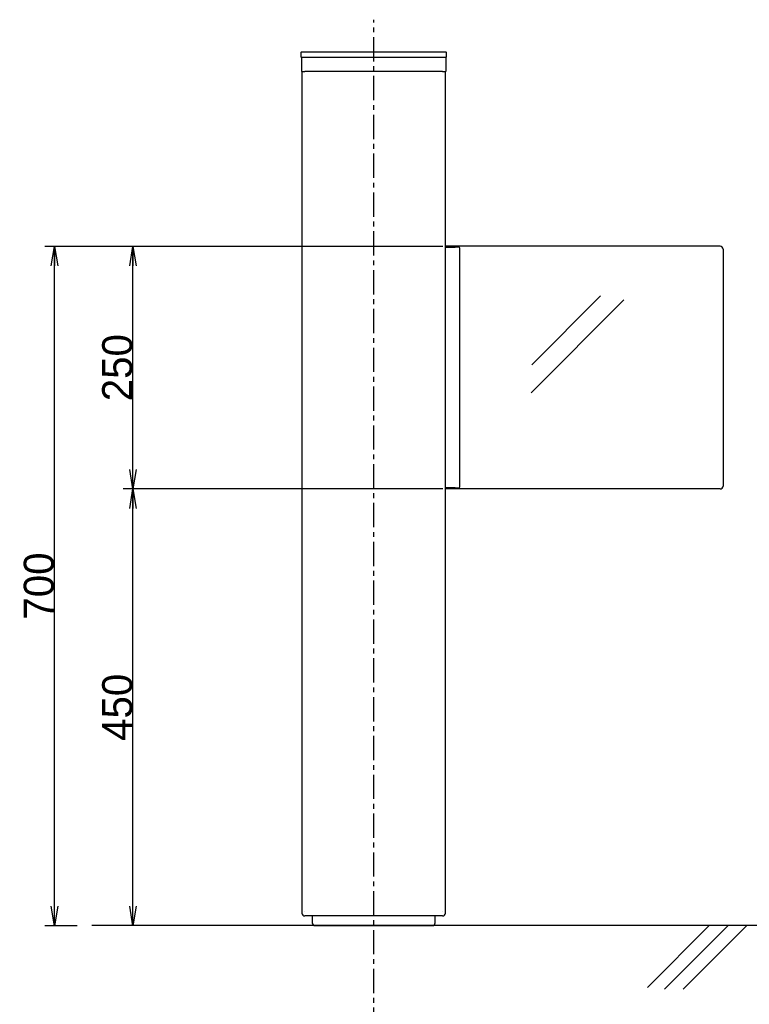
# Model space of a CAD drawing. Extents: x 10 to 5596, y 5 to 3911.
# Tile 4 of 7: x 482 to 1234, y 547 to 1562. Entities that reach past the tile are written whole.
import ezdxf

# ---------------------------------------------------------------- set-up
doc = ezdxf.new("R2010")
doc.units = 0
doc.header["$LTSCALE"] = 20
doc.linetypes.add('CENTER', pattern=[2, 1.25, -0.25, 0.25, -0.25])
doc.layers.get('0').update_dxf_attribs({"linetype": 'CONTINUOUS'})
doc.layers.add('MAIN10', color=6, linetype='CONTINUOUS')
doc.layers.add('MAIN11', color=1, linetype='CONTINUOUS')
doc.dimstyles.new('MAIN1004', dxfattribs={"dimtxt": 30.999999, "dimasz": 20, "dimexe": 10, "dimexo": 15, "dimgap": 0.09, "dimtad": 1, "dimdsep": 46, "dimtxsty": 'STANDARD', "dimcen": 0.09, "dimazin": 2, "dimtfac": 0.645161, "dimtdec": 4, "dimtmove": 0, "dimatfit": 3, "dimfxl": 1, "dimtvp": 0.516129, "dimtolj": 1, "dimtzin": 0, "dimarcsym": 0})

# ---------------------------------------------------------------- blocks, each defined once
blk = doc.blocks.new('_OPEN')
at = {"color": 0, "linetype": 'BYBLOCK', "lineweight": -2}
for p, q in [((-1, 0.166667), (0, 0)), ((0, 0), (-1, -0.166667)), ((0, 0), (-1, 0))]:
    blk.add_line(p, q, dxfattribs=at)
blk = doc.blocks.new('*D21')
at = {"layer": 'MAIN10', "color": 0, "linetype": 'BYBLOCK', "lineweight": -2}
for p, q in [((917.9, 1078.4), (588.5, 1078.4)), ((598.5, 630.4), (598.5, 1076.4))]:
    blk.add_line(p, q, dxfattribs=at)
at = {"layer": 'MAIN10', "color": 0, "linetype": 'BYBLOCK', "xscale": 20, "yscale": 20, "zscale": 20}
for p, rotation in [((598.5, 1078.4), 90), ((598.5, 628.4), 270)]:
    blk.add_blockref('_OPEN', p, dxfattribs=dict(at, rotation=rotation))
at = {"layer": 'MAIN10', "color": 0, "linetype": 'BYBLOCK', "insert": (582.5, 853.4), "char_height": 31, "attachment_point": 5, "rotation": 90, "line_spacing_factor": 0.667742}
blk.add_mtext('\\A1;450', dxfattribs=at)
blk = doc.blocks.new('*D22')
at = {"layer": 'MAIN10', "color": 0, "linetype": 'BYBLOCK', "lineweight": -2}
for p, q in [((918, 1328.4), (588.5, 1328.4)), ((598.5, 1080.4), (598.5, 1326.4)), ((917.9, 1078.4), (588.5, 1078.4))]:
    blk.add_line(p, q, dxfattribs=at)
at = {"layer": 'MAIN10', "color": 0, "linetype": 'BYBLOCK', "xscale": 20, "yscale": 20, "zscale": 20}
for p, rotation in [((598.5, 1328.4), 90), ((598.5, 1078.4), 270)]:
    blk.add_blockref('_OPEN', p, dxfattribs=dict(at, rotation=rotation))
at = {"layer": 'MAIN10', "color": 0, "linetype": 'BYBLOCK', "insert": (582.5, 1203.4), "char_height": 31, "attachment_point": 5, "rotation": 90, "line_spacing_factor": 0.667742}
blk.add_mtext('\\A1;250', dxfattribs=at)
blk = doc.blocks.new('*D23')
at = {"layer": 'MAIN10', "color": 0, "linetype": 'BYBLOCK', "lineweight": -2}
for p, q in [((905.6, 1328.4), (507.7, 1328.4)), ((517.7, 630.4), (517.7, 1326.4)), ((541.1, 628.4), (507.7, 628.4))]:
    blk.add_line(p, q, dxfattribs=at)
at = {"layer": 'MAIN10', "color": 0, "linetype": 'BYBLOCK', "xscale": 20, "yscale": 20, "zscale": 20}
for p, rotation in [((517.7, 1328.4), 90), ((517.7, 628.4), 270)]:
    blk.add_blockref('_OPEN', p, dxfattribs=dict(at, rotation=rotation))
at = {"layer": 'MAIN10', "color": 0, "linetype": 'BYBLOCK', "insert": (501.7, 978.4), "char_height": 31, "attachment_point": 5, "rotation": 90, "line_spacing_factor": 0.667742}
blk.add_mtext('\\A1;700', dxfattribs=at)

msp = doc.modelspace()

# ---------------------------------------------------------------- linework, layer by layer
at = {"layer": 'MAIN10', "color": 3, "linetype": 'CONTINUOUS'}
for p, q in [((1104.495, 1273.208), (1008.827, 1177.539)), ((1080.425, 1277.422), (1009.496, 1206.493)), ((2978.668, 628.447), (556.061, 628.447)), ((1192.351, 628.447), (1128.764, 564.861)), ((1211.588, 628.358), (1146.292, 563.062)), ((1230.825, 628.27), (1165.529, 562.974))]:
    msp.add_line(p, q, dxfattribs=at)
at = {"layer": 'MAIN11', "color": 3, "linetype": 'CENTER'}
msp.add_line((846.626, 518.966), (846.626, 1561.958), dxfattribs=at)
at = {"layer": 'MAIN11', "color": 7, "linetype": 'CONTINUOUS'}
for p, q in [((771.926, 1528.447), (771.626, 1528.147)), ((771.626, 1528.147), (771.626, 1523.747)), ((771.626, 1523.747), (771.926, 1523.447)), ((772.75, 1528.447), (771.926, 1528.447)), ((771.926, 1523.447), (772.126, 1523.447)), ((772.326, 1523.447), (772.126, 1523.447)), ((772.126, 1523.447), (772.126, 1523.247)), ((772.126, 1523.247), (772.126, 1508.647)), ((772.326, 1523.447), (775.127, 1523.447)), ((920.502, 1528.447), (772.75, 1528.447)), ((775.127, 1523.447), (918.126, 1523.447)), ((918.126, 1523.447), (920.926, 1523.447)), ((921.326, 1528.447), (920.502, 1528.447)), ((920.926, 1523.447), (921.126, 1523.447)), ((921.126, 1523.447), (921.326, 1523.447)), ((921.126, 1523.247), (921.126, 1523.447)), ((921.126, 1523.247), (921.126, 1508.647)), ((921.326, 1528.447), (921.626, 1528.147)), ((921.626, 1523.747), (921.326, 1523.447)), ((921.626, 1523.747), (921.626, 1528.147)), ((772.126, 1508.647), (772.126, 1508.447)), ((772.326, 1508.447), (772.126, 1508.447)), ((772.326, 1508.447), (772.626, 1508.447)), ((772.626, 1508.447), (775.626, 1508.447)), ((772.626, 1508.447), (772.626, 641.447)), ((917.626, 1508.447), (775.626, 1508.447)), ((917.626, 1508.447), (920.626, 1508.447)), ((920.626, 641.447), (920.626, 1508.447)), ((920.626, 1508.447), (920.926, 1508.447)), ((920.926, 1508.447), (921.126, 1508.447)), ((921.126, 1508.447), (921.126, 1508.647)), ((1203.626, 1328.447), (920.626, 1328.447)), ((920.626, 1327.447), (930.626, 1327.447)), ((932.04, 1327.447), (930.626, 1327.447)), ((934.576, 1327.447), (932.04, 1327.447)), ((935.283, 1080.447), (935.283, 1326.447)), ((1206.626, 1325.447), (1206.626, 1081.447)), ((930.626, 1079.447), (920.626, 1079.447)), ((1203.626, 1078.447), (920.626, 1078.447)), ((930.626, 1079.447), (932.04, 1079.447)), ((932.04, 1079.447), (934.576, 1079.447)), ((775.614, 643.447), (775.626, 643.447)), ((775.633, 643.447), (775.626, 643.447)), ((775.633, 643.447), (775.627, 643.447)), ((917.626, 643.447), (917.612, 643.447)), ((917.612, 643.447), (917.626, 643.447)), ((917.612, 638.447), (775.633, 638.447)), ((783.226, 638.447), (783.226, 631.454)), ((783.226, 631.447), (783.226, 631.454)), ((783.226, 631.447), (783.226, 631.454)), ((783.226, 631.447), (783.226, 631.435)), ((910.026, 631.454), (910.026, 638.447)), ((910.026, 631.454), (910.026, 631.447)), ((910.026, 631.454), (910.026, 631.447)), ((910.026, 631.435), (910.026, 631.447)), ((786.227, 628.447), (907.026, 628.447))]:
    msp.add_line(p, q, dxfattribs=at)
for centre, radius, start, end in [((772.326, 1523.247), 0.2, 90.019387, 179.980606), ((920.926, 1523.247), 0.2, 0.020222, 89.979786), ((772.326, 1508.647), 0.2, 180.019394, 269.980613), ((920.926, 1508.647), 0.2, 270.019414, 359.980578), ((934.399, 1326.572), 0.893, 351.950533, 438.578246), ((1203.626, 1325.447), 3, 0, 90), ((934.399, 1080.322), 0.893, 281.421754, 368.049467), ((1203.626, 1081.447), 3, 270, 360), ((775.626, 641.447), 3, 180, 269.771822), ((917.626, 641.447), 3, 270, 360), ((786.226, 631.447), 3, 180.228178, 270), ((907.026, 631.447), 3, 270, 359.771822)]:
    msp.add_arc(centre, radius, start, end, dxfattribs=at)

# ---------------------------------------------------------------- dimensions: what is measured, and where the dimension line sits
at = {"layer": 'MAIN10', "color": 7, "linetype": 'CONTINUOUS'}
for base, p1, p2, picture, middle in [((517.728, 628.447), (920.626, 1328.447), (556.061, 628.447), '*D23', (517.228, 978.447)), ((598.476, 1078.447), (920.626, 1328.447), (920.626, 1078.447), '*D22', (597.976, 1203.447)), ((598.476, 628.447), (920.626, 1078.447), (2978.668, 628.447), '*D21', (597.976, 853.447))]:
    dim = msp.add_linear_dim(base=base, p1=p1, p2=p2, angle=90, dimstyle='MAIN1004', override={"dimasz": 20, "dimblk1": 'OPEN', "dimblk2": 'OPEN', "dimsah": 1}, dxfattribs=at)
    dim.commit()
    dim.dimension.update_dxf_attribs({"geometry": picture, "text_midpoint": middle})

doc.saveas('drawing.dxf')
